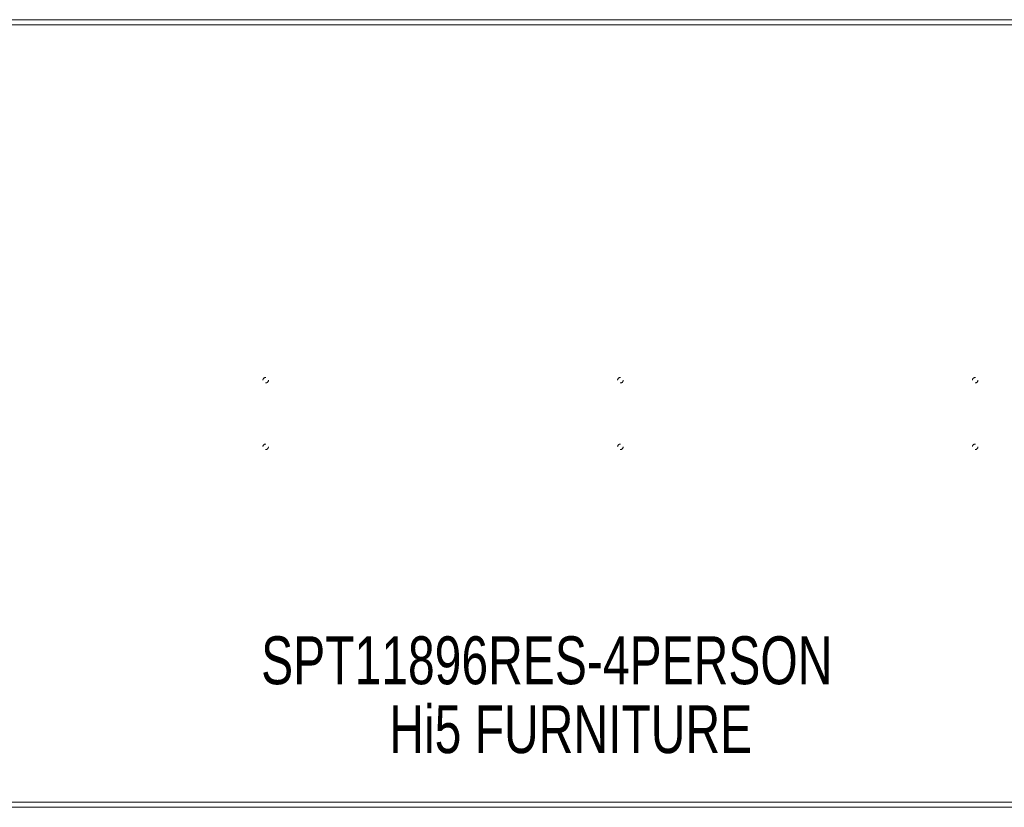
# Model space of a CAD drawing. Header units: inches. Extents: x 9 to 104.5, y 43.6 to 61.3.
# Tile 4 of 9: x 31.2 to 53.4, y 43.6 to 61.3. Entities that reach past the tile are written whole.
import ezdxf

# ---------------------------------------------------------------- set-up
doc = ezdxf.new("R2010")
doc.units = ezdxf.units.IN
doc.header["$MEASUREMENT"] = 0
doc.linetypes.add('SLD-Dashed', pattern=[0.075, 0.05, -0.025])
doc.linetypes.add('SLD-Solid', pattern=[0])
doc.layers.add('HI5-SYMBOLTEXT', color=5, linetype='SLD-Solid')
doc.styles.add('SLDTEXTSTYLE0', font='TXT', dxfattribs={"width": 0.75})

# ---------------------------------------------------------------- blocks, each defined once
blk = doc.blocks.new('SW_NOTE_0')
at = {"layer": 'HI5-SYMBOLTEXT', "color": 0, "char_height": 1.08, "attachment_point": 1, "style": 'SLDTEXTSTYLE0'}
for s, insert in [('SPT11896RES-4PERSON', (0, 1.392)), ('Hi5 FURNITURE', (2.89, -0.16))]:
    blk.add_mtext(s, dxfattribs=dict(at, insert=insert))

msp = doc.modelspace()

# ---------------------------------------------------------------- linework, layer by layer
at = {"color": 7, "linetype": 'SLD-Solid', "lineweight": 15}
for p, q in [((9.029, 61.306), (104.529, 61.306)), ((104.411, 61.188), (9.147, 61.188)), ((9.147, 61.188), (104.411, 61.188)), ((104.529, 43.556), (9.029, 43.556)), ((9.147, 43.674), (104.411, 43.674)), ((104.411, 43.674), (9.147, 43.674))]:
    msp.add_line(p, q, dxfattribs=at)
at = {"color": 7, "linetype": 'SLD-Dashed', "lineweight": 0}
for centre in [(36.779, 53.181), (44.779, 53.181), (52.779, 53.181), (36.779, 51.681), (44.779, 51.681), (52.779, 51.681)]:
    msp.add_circle(centre, 0.0625, dxfattribs=at)

# ---------------------------------------------------------------- block references
at = {"layer": 'HI5-SYMBOLTEXT', "color": 5}
msp.add_blockref('SW_NOTE_0', (36.677, 46.017), dxfattribs=at)

doc.saveas('drawing.dxf')
